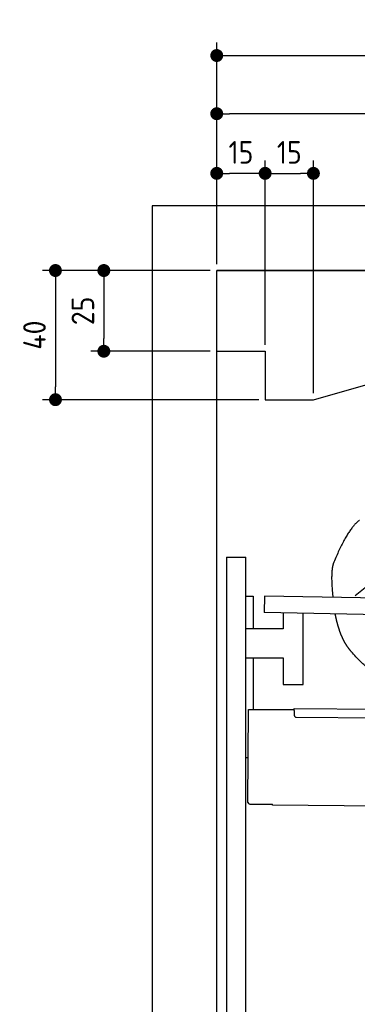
# Model space of a CAD drawing. Header units: millimetres. Extents: x 13 to 7201, y 1058 to 7685.
# Tile 2 of 5: x 13 to 1060, y 4636 to 7685. Entities that reach past the tile are written whole.
import ezdxf

# ---------------------------------------------------------------- set-up
doc = ezdxf.new("R2010")
doc.units = ezdxf.units.MM
doc.layers.add('4', color=3, linetype='Continuous')
for name, color, linetype, lineweight in [('car', 10, 'Continuous', 25), ('Freiraum', 7, 'Continuous', 25), ('Plattform', 7, 'Continuous', 25), ('Ständer hinten', 7, 'Continuous', 25)]:
    doc.layers.add(name, color=color, linetype=linetype, lineweight=lineweight)
doc.styles.get("Standard").update_dxf_attribs({"font": 'ISOCP.SHX'})
doc.dimstyles.new('GEN-ISO', dxfattribs={"dimscale": 20, "dimtxt": 3.5, "dimasz": 2, "dimexe": 2, "dimexo": 1, "dimgap": 1.5, "dimtad": 1, "dimdec": 1, "dimlfac": 0.1, "dimdsep": 46, "dimtxsty": 'STANDARD', "dimblk": 'PUNKT', "dimcen": 2, "dimclrd": 256, "dimclre": 256, "dimclrt": 2, "dimadec": 0, "dimazin": 0, "dimtp": 0.1, "dimtm": 0.1, "dimtfac": 0.71, "dimtdec": 1, "dimtmove": 2, "dimatfit": 3, "dimldrblk": 'PUNKT', "dimfxl": 2, "dimtolj": 1, "dimarcsym": 0})

# ---------------------------------------------------------------- blocks, each defined once
blk = doc.blocks.new('PUNKT')
at = {"layer": '4', "color": 0, "linetype": 'ByBlock'}
blk.add_line((-0.5, 0), (-1, 0), dxfattribs=at)
at = {"layer": '4', "color": 0, "linetype": 'ByBlock', "const_width": 0.5}
blk.add_lwpolyline([(-0.25, 0, 1), (0.25, 0, 1)], format="xyb", close=True, dxfattribs=at)
blk = doc.blocks.new('*D192')
at = {"layer": '4', "lineweight": -2, "transparency": 16777216}
for p, q in [((624.1, 6928.3), (624.1, 7614.1)), ((6124.1, 7079.2), (6124.1, 7614.1)), ((664.1, 7574.1), (6084.1, 7574.1))]:
    blk.add_line(p, q, dxfattribs=at)
at = {"layer": 'Defpoints', "color": 0, "transparency": 16777216}
for p in [(6124.1, 7574.1), (6124.1, 7059.2), (624.1, 6908.3)]:
    blk.add_point(p, dxfattribs=at)
at = {"layer": '4', "lineweight": -2, "transparency": 16777216, "xscale": 40, "yscale": 40, "zscale": 40, "rotation": 180}
blk.add_blockref('PUNKT', (624.1, 7574.1), dxfattribs=at)
at = {"layer": '4', "lineweight": -2, "transparency": 16777216, "xscale": 40, "yscale": 40, "zscale": 40}
blk.add_blockref('PUNKT', (6124.1, 7574.1), dxfattribs=at)
at = {"layer": '4', "color": 2, "transparency": 16777216, "insert": (3374.1, 7639.1), "char_height": 70, "attachment_point": 5}
blk.add_mtext('550', dxfattribs=at)
blk = doc.blocks.new('Car')
at = {"layer": 'car'}
blk.add_arc((1351.2, 1892.4), 1141.2, 88.2487, 130.916, dxfattribs=at)
for points, degree in [([(614.8, 2989.1), (580.4, 2966), (536.3, 2858.5)], 2), ([(536.3, 2858.5), (531.2, 2845.5), (529, 2824), (529.1, 2798.9), (534.8, 2749.9)], 4)]:
    blk.add_open_spline(points, degree=degree, dxfattribs=at)
for points, knots in [([(541.5, 2698.6), (542.4, 2694.3), (543.3, 2690.1), (544.3, 2686), (545.3, 2682), (548.9, 2667.2), (553, 2653.6), (557.5, 2641.1), (562.5, 2629.8)], [0.4914944, 0.4914944, 0.4914944, 0.4914944, 0.4914944, 0.5422469, 0.5422469, 0.5422469, 0.5422469, 0.728655, 0.728655, 0.728655, 0.728655, 0.728655]), ([(562.2, 2630.6), (563.6, 2627.4), (565, 2624.3), (566.5, 2621.3), (567.9, 2618.5), (573.7, 2607.4), (579.7, 2598), (586, 2590.2), (592.6, 2582.7)], [0.7288005, 0.7288005, 0.7288005, 0.7288005, 0.7288005, 0.7843928, 0.7843928, 0.7843928, 0.7843928, 1, 1, 1, 1, 1]), ([(799.3, 2497.1), (774.6, 2497.6), (719, 2493.5), (682.8, 2507.1), (638.9, 2531.8), (592.6, 2582.7)], [0, 0, 0, 0, 0, 0.597866, 1, 1, 1, 1, 1])]:
    blk.add_open_spline(points, degree=4, knots=knots, dxfattribs=at)
blk = doc.blocks.new('_Dot')
at = {"color": 0, "linetype": 'ByBlock', "lineweight": -2}
blk.add_line((-0.5, 0), (-1, 0), dxfattribs=at)
at = {"color": 0, "linetype": 'ByBlock', "const_width": 0.5}
blk.add_lwpolyline([(-0.25, 0, 1), (0.25, 0, 1)], format="xyb", close=True, dxfattribs=at)
blk = doc.blocks.new('*D198')
at = {"layer": '4', "lineweight": -2, "transparency": 16777216}
for p, q in [((624.1, 6928.3), (624.1, 7434)), ((2323.8, 6928.3), (2323.8, 7434)), ((2283.8, 7394), (664.1, 7394))]:
    blk.add_line(p, q, dxfattribs=at)
at = {"layer": 'Defpoints', "color": 0, "transparency": 16777216}
for p in [(624.1, 7394), (624.1, 6908.3), (2323.8, 6908.3)]:
    blk.add_point(p, dxfattribs=at)
at = {"layer": '4', "lineweight": -2, "transparency": 16777216, "xscale": 40, "yscale": 40, "zscale": 40, "rotation": 180}
blk.add_blockref('_Dot', (624.1, 7394), dxfattribs=at)
at = {"layer": '4', "lineweight": -2, "transparency": 16777216, "xscale": 40, "yscale": 40, "zscale": 40}
blk.add_blockref('_Dot', (2323.8, 7394), dxfattribs=at)
at = {"layer": '4', "color": 2, "transparency": 16777216, "insert": (1473.9, 7459), "char_height": 70, "attachment_point": 5}
blk.add_mtext('170', dxfattribs=at)
blk = doc.blocks.new('*D199')
at = {"layer": '4', "lineweight": -2, "transparency": 16777216}
for p, q in [((624.1, 6928.3), (624.1, 7249.2)), ((774.1, 6678.3), (774.1, 7249.2)), ((734.1, 7209.2), (664.1, 7209.2))]:
    blk.add_line(p, q, dxfattribs=at)
at = {"layer": 'Defpoints', "color": 0, "transparency": 16777216}
for p in [(624.1, 7209.2), (624.1, 6908.3), (774.1, 6658.3)]:
    blk.add_point(p, dxfattribs=at)
at = {"layer": '4', "lineweight": -2, "transparency": 16777216, "xscale": 40, "yscale": 40, "zscale": 40, "rotation": 180}
blk.add_blockref('_Dot', (624.1, 7209.2), dxfattribs=at)
at = {"layer": '4', "lineweight": -2, "transparency": 16777216, "xscale": 40, "yscale": 40, "zscale": 40}
blk.add_blockref('_Dot', (774.1, 7209.2), dxfattribs=at)
at = {"layer": '4', "color": 2, "transparency": 16777216, "insert": (699.1, 7274.2), "char_height": 70, "attachment_point": 5}
blk.add_mtext('15', dxfattribs=at)
blk = doc.blocks.new('*D200')
at = {"layer": '4', "lineweight": -2, "transparency": 16777216}
for p, q in [((604.1, 6908.3), (84.1, 6908.3)), ((124.1, 6868.3), (124.1, 6548.3)), ((754.1, 6508.3), (84.1, 6508.3))]:
    blk.add_line(p, q, dxfattribs=at)
at = {"layer": 'Defpoints', "color": 0, "transparency": 16777216}
for p in [(624.1, 6908.3), (124.1, 6508.3), (774.1, 6508.3)]:
    blk.add_point(p, dxfattribs=at)
at = {"layer": '4', "lineweight": -2, "transparency": 16777216, "xscale": 40, "yscale": 40, "zscale": 40}
for p, rotation in [((124.1, 6908.3), 90), ((124.1, 6508.3), 270)]:
    blk.add_blockref('_Dot', p, dxfattribs=dict(at, rotation=rotation))
at = {"layer": '4', "color": 2, "transparency": 16777216, "insert": (59.1, 6708.3), "char_height": 70, "attachment_point": 5, "rotation": 90}
blk.add_mtext('40', dxfattribs=at)
blk = doc.blocks.new('*D201')
at = {"layer": '4', "lineweight": -2, "transparency": 16777216}
for p, q in [((604.1, 6908.3), (234.1, 6908.3)), ((274.1, 6868.3), (274.1, 6698.3)), ((604.1, 6658.3), (234.1, 6658.3))]:
    blk.add_line(p, q, dxfattribs=at)
at = {"layer": 'Defpoints', "color": 0, "transparency": 16777216}
for p in [(624.1, 6908.3), (274.1, 6658.3), (624.1, 6658.3)]:
    blk.add_point(p, dxfattribs=at)
at = {"layer": '4', "lineweight": -2, "transparency": 16777216, "xscale": 40, "yscale": 40, "zscale": 40}
for p, rotation in [((274.1, 6908.3), 90), ((274.1, 6658.3), 270)]:
    blk.add_blockref('_Dot', p, dxfattribs=dict(at, rotation=rotation))
at = {"layer": '4', "color": 2, "transparency": 16777216, "insert": (209.1, 6783.3), "char_height": 70, "attachment_point": 5, "rotation": 90}
blk.add_mtext('25', dxfattribs=at)
blk = doc.blocks.new('*D202')
at = {"layer": '4', "lineweight": -2, "transparency": 16777216}
for p, q in [((774.1, 6678.3), (774.1, 7249.2)), ((923.8, 6528.3), (923.8, 7249.2)), ((814.1, 7209.2), (883.8, 7209.2))]:
    blk.add_line(p, q, dxfattribs=at)
at = {"layer": 'Defpoints', "color": 0, "transparency": 16777216}
for p in [(923.8, 7209.2), (774.1, 6658.3), (923.8, 6508.3)]:
    blk.add_point(p, dxfattribs=at)
at = {"layer": '4', "lineweight": -2, "transparency": 16777216, "xscale": 40, "yscale": 40, "zscale": 40, "rotation": 180}
blk.add_blockref('_Dot', (774.1, 7209.2), dxfattribs=at)
at = {"layer": '4', "lineweight": -2, "transparency": 16777216, "xscale": 40, "yscale": 40, "zscale": 40}
blk.add_blockref('_Dot', (923.8, 7209.2), dxfattribs=at)
at = {"layer": '4', "color": 2, "transparency": 16777216, "insert": (849, 7274.2), "char_height": 70, "attachment_point": 5}
blk.add_mtext('15', dxfattribs=at)
blk = doc.blocks.new('Plattform OG 6200 550')
for p, q in [((176.6, 2279.1), (176.6, 2230.1)), ((238.6, 2057.6), (238.6, 2277.8)), ((176.6, 2230.1), (60.2, 2230)), ((60.2, 2140.1), (176.6, 2140.1)), ((176.6, 2140.1), (176.6, 2057.6)), ((176.6, 2057.6), (233.6, 2057.6)), ((233.6, 2057.6), (238.6, 2057.6))]:
    blk.add_line(p, q)
at = {"layer": 'Plattform'}
for p, q in [((118.8, 2331.3), (117.8, 2280.4)), ((5252.6, 2228.9), (118.8, 2331.3)), ((5251.5, 2172.9), (117.8, 2280.4)), ((210.5, 1976.9), (210.6, 1982.9)), ((210.6, 1982.9), (5165.4, 1939.7)), ((66.6, 1692.2), (69.1, 1980.2)), ((69.1, 1980.2), (210.5, 1979.9)), ((210.5, 1976.9), (210.4, 1961.9)), ((216.3, 1955.9), (5165.1, 1912.7)), ((72.5, 1687.1), (73.8, 1687.1)), ((72.5, 1687.1), (143, 1686.5)), ((142.9, 1683.5), (143, 1686.5)), ((5207.8, 1639.3), (142.9, 1683.5))]:
    blk.add_line(p, q, dxfattribs=at)
for centre, start in [((216.4, 1961.9), 179.5), ((72.5, 1693.1), 189.0941)]:
    blk.add_arc(centre, 6, start, 269.5, dxfattribs=at)
blk = doc.blocks.new('Ständer hinten')
blk.add_line((297.6, 2603.9), (290, 2604))
at = {"layer": 'Ständer hinten'}
for p, q in [((230, 3225), (230, 211.6)), ((230, 3225), (290, 3225)), ((290, 213), (290, 3225)), ((290, 3105), (313, 3105)), ((313, 3105), (313, 3003.7)), ((313, 2913.8), (313, 2753.7)), ((230.1, 203), (230.1, 200)), ((230.1, 200), (319, 200)), ((319, 208), (235.1, 208)), ((319, 208), (319, 200))]:
    blk.add_line(p, q, dxfattribs=at)
blk = doc.blocks.new('Gebäude_390_GT175')
for p, q in [((14187.5, 6792.5), (8287.5, 6792.5)), ((8287.5, 6792.5), (8287.5, 742.5)), ((13987.5, 6592.5), (8487.5, 6592.5)), ((8487.5, 942.5), (8487.5, 6592.5)), ((8487.5, 6592.5), (13987.5, 6592.5))]:
    blk.add_line(p, q)
at = {"layer": 'Freiraum'}
blk.add_lwpolyline([(8487.5, 6342.5), (8637.5, 6342.5), (8637.5, 6192.5), (8787.3, 6192.5), (10187.5, 6592.5)], dxfattribs=at)

msp = doc.modelspace()

# ---------------------------------------------------------------- block references
msp.add_blockref('Gebäude_390_GT175', (-7863.41, 315.84))
at = {"layer": 'car', "rotation": 359.4752422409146}
msp.add_blockref('Car', (424.27, 3151.26), dxfattribs=at)
at = {"layer": 'Plattform'}
msp.add_blockref('Plattform OG 6200 550', (653.77, 3569.01), dxfattribs=at)
at = {"layer": 'Ständer hinten'}
msp.add_blockref('Ständer hinten', (423.99, 2795.34), dxfattribs=at)

# ---------------------------------------------------------------- dimensions: what is measured, and where the dimension line sits
at = {"layer": '4'}
for base, p1, p2, override, picture, middle in [((6124.09, 7574.14), (624.09, 6908.34), (6124.09, 7059.22), {"dimtdec": 3, "dimtolj": 0}, '*D192', (3374.09, 7639.14)), ((624.09, 7394.04), (2323.77, 6908.34), (624.09, 6908.34), {"dimblk1": 'Dot', "dimblk2": 'Dot', "dimsah": 1, "dimtdec": 3, "dimtolj": 0}, '*D198', (1473.93, 7459.04)), ((624.09, 7209.22), (774.06, 6658.34), (624.09, 6908.34), {"dimblk1": 'Dot', "dimblk2": 'Dot', "dimsah": 1, "dimtdec": 3, "dimtolj": 0}, '*D199', (699.08, 7274.22)), ((923.85, 7209.22), (774.06, 6658.34), (923.85, 6508.34), {"dimblk1": 'Dot', "dimblk2": 'Dot', "dimsah": 1, "dimtdec": 3, "dimtolj": 0}, '*D202', (848.96, 7274.22))]:
    dim = msp.add_linear_dim(base=base, p1=p1, p2=p2, dimstyle='GEN-ISO', override=override, dxfattribs=at)
    dim.commit()
    dim.dimension.update_dxf_attribs({"geometry": picture, "text_midpoint": middle})
for base, p2, picture, middle in [((124.09, 6508.34), (774.09, 6508.34), '*D200', (59.09, 6708.34)), ((274.09, 6658.34), (624.09, 6658.34), '*D201', (209.08, 6783.34))]:
    dim = msp.add_linear_dim(base=base, p1=(624.09, 6908.34), p2=p2, angle=90, dimstyle='GEN-ISO', override={"dimblk1": 'Dot', "dimblk2": 'Dot', "dimsah": 1, "dimtdec": 3, "dimtolj": 0}, dxfattribs=at)
    dim.commit()
    dim.dimension.update_dxf_attribs({"geometry": picture, "text_midpoint": middle})

doc.saveas('drawing.dxf')
